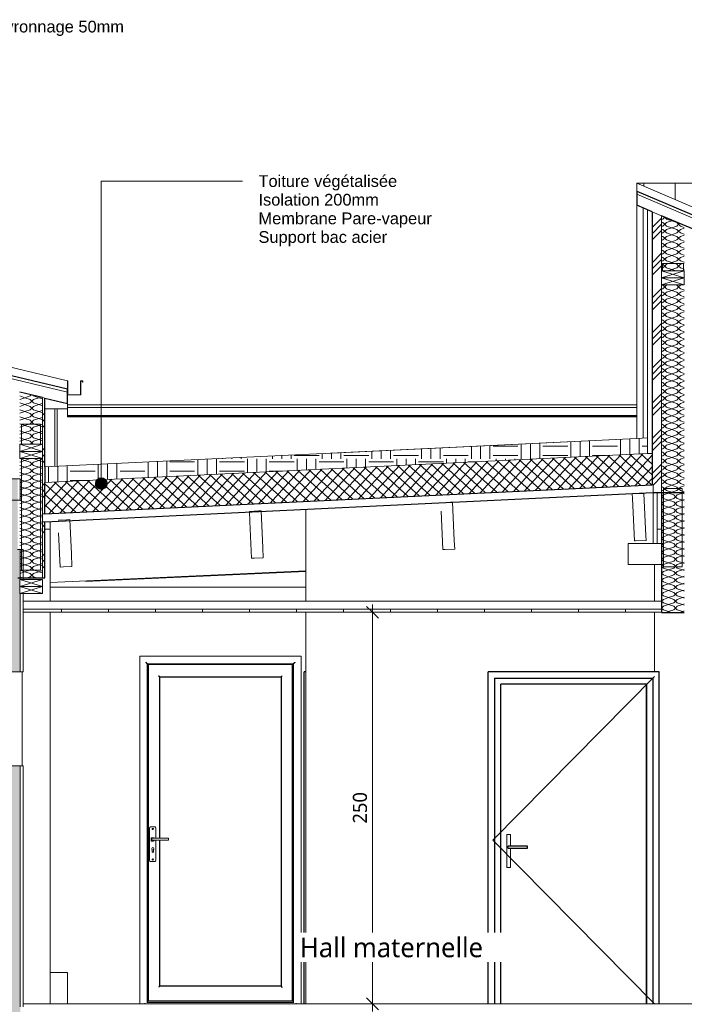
# Model space of a CAD drawing. Header units: millimetres. Extents: x -21851 to 219842, y -3161 to 6433.
# Tile 68 of 81: x 182238 to 186480, y -3 to 6284. Entities that reach past the tile are written whole.
import ezdxf

# ---------------------------------------------------------------- set-up
doc = ezdxf.new("R2010")
doc.units = ezdxf.units.MM
for name, color, linetype, lineweight in [('A-ANNO-DIMS', 211, 'Continuous', 9), ('A-ANNO-DIMS-50', 211, 'Continuous', 9), ('A-AREA-IDEN', 2, 'Continuous', 9), ('A-CLNG', 13, 'Continuous', 13), ('A-CLNG-FNSH', 13, 'Continuous', 13), ('A-CLNG-PATT', 13, 'Continuous', 13), ('A-COLS', 52, 'Continuous', 13), ('A-DETL-GENF', 92, 'Continuous', 13), ('A-DOOR', 31, 'Continuous', 25), ('A-DOOR-FRAM', 31, 'Continuous', 25), ('A-FLOR-FNSH', 192, 'Continuous', 13), ('A-ROOF', 132, 'Continuous', 13), ('A-ROOF-FNSH', 132, 'Continuous', 13), ('A-ROOF-OTLN', 132, 'Continuous', 13), ('A-ROOF-PATT', 132, 'Continuous', 13), ('A-WALL', 113, 'Continuous', 13), ('A-WALL-FNSH', 113, 'Continuous', 13), ('A-WALL-PATT', 111, 'Continuous', 13), ('G-ANNO-TEXT', 231, 'Continuous', 9), ('I-WALL', 2, 'Continuous', 13), ('S-BEAM', 12, 'Continuous', 13)]:
    doc.layers.add(name, color=color, linetype=linetype, lineweight=lineweight)
doc.styles.add('Arial', font='arial.ttf', dxfattribs={"height": 75})
doc.styles.add('Trebuchet MS', font='trebuc.ttf', dxfattribs={"height": 90})
doc.styles.add('Trebuchet MS_1', font='trebuc.ttf', dxfattribs={"height": 125})
doc.dimstyles.new('Cotes100e_Intérieur', dxfattribs={"dimscale": 304.8, "dimtxt": 92.785582, "dimasz": 0.246063, "dimexe": 0.164042, "dimexo": 0.0625, "dimgap": 0.032808, "dimtad": 1, "dimdec": 0, "dimlfac": 0.1, "dimzin": 0, "dimdsep": 46, "dimtxsty": 'Trebuchet MS', "dimblk1": 'OBLIQUE', "dimblk2": 'OBLIQUE', "dimsah": 1, "dimcen": 0.09, "dimdle": 0.164042, "dimazin": 0, "dimtfac": 1, "dimtdec": 4, "dimtix": 1, "dimtmove": 0, "dimatfit": 3, "dimfxl": 0.164042, "dimfxlon": 1, "dimtvp": 1, "dimtolj": 1, "dimtzin": 0, "dimarcsym": 2})
pattern_1 = [(45, (189704.48, 3183.11), (-112.2532, 112.2532), []), (45, (189744.16, 3183.11), (0, 224.5064), []), (45, (189664.79, 3183.11), (0, 224.5064), [])]

# ---------------------------------------------------------------- blocks, each defined once
blk = doc.blocks.new('Family - IfcBeam - CVT-251742-COUPE LL_50')
at = {"layer": 'S-BEAM', "color": 10, "lineweight": 18}
for p, q in [((1900.6, 2940), (1900.6, 2929.2)), ((2107.6, 2940), (1900.6, 2940)), ((1900.6, 2929.2), (1900.6, 2805)), ((2125.6, 2940), (2107.6, 2940)), ((2125.6, 2815.8), (2125.6, 2940)), ((1900.6, 2805), (1918.7, 2805)), ((1918.7, 2805), (2125.6, 2805)), ((2125.6, 2805), (2125.6, 2815.8))]:
    blk.add_line(p, q, dxfattribs=at)
blk = doc.blocks.new('Family - IfcBeam - CVT-251774-COUPE LL_50')
at = {"layer": 'S-BEAM', "color": 10, "lineweight": 18}
for p, q in [((-2065.6, 3351.5), (-2206.5, 3351.5)), ((-2206.5, 3351.5), (-2206.5, 3301)), ((-1981.5, 3351.5), (-2065.6, 3351.5)), ((-1981.5, 3266.9), (-1981.5, 3351.5)), ((-2206.5, 3301), (-2206.5, 3216.5)), ((-2206.5, 3216.5), (-2122.4, 3216.5)), ((-2206.5, 3216.5), (-2206.5, 3216.5)), ((-2122.4, 3216.5), (-1981.5, 3216.5)), ((-1981.5, 3216.5), (-1981.5, 3266.9))]:
    blk.add_line(p, q, dxfattribs=at)
blk = doc.blocks.new('Family - IfcBeam - POTEAU-251828-COUPE LL_50')
at = {"layer": 'S-BEAM', "color": 10, "lineweight": 18}
for p, q in [((-1788.5, 3080.1), (-1788.5, 2570)), ((-1788.5, 2500), (-1788.5, 0)), ((-1968.5, 2120), (-1968.5, 1520))]:
    blk.add_line(p, q, dxfattribs=at)
blk = doc.blocks.new('Family - IfcBeam - CVT-251872-COUPE LL_50')
at = {"layer": 'S-BEAM', "color": 10, "lineweight": 18}
blk.add_line((-1788.5, 2660), (-157.9, 2660), dxfattribs=at)
blk = doc.blocks.new('Family - IfcBeam - POUTRE-251914-COUPE LL_50')
at = {"layer": 'S-BEAM', "color": 10, "lineweight": 18}
for p, q in [((-1885.6, 3701.6), (-1971.5, 3701.6)), ((-1971.5, 3701.6), (-1971.5, 3572.8)), ((-1851.5, 3701.6), (-1885.6, 3701.6)), ((-1851.5, 3572.8), (-1851.5, 3701.6)), ((-1971.5, 3482.8), (-1971.5, 3436.9)), ((-1851.5, 3034.3), (-1851.5, 3482.8)), ((-1971.5, 3436.9), (-1971.5, 2769.6)), ((-1851.5, 2769.6), (-1851.5, 3034.3)), ((-1971.5, 2769.6), (-1937.4, 2769.6)), ((-1937.4, 2769.6), (-1851.5, 2769.6))]:
    blk.add_line(p, q, dxfattribs=at)
blk = doc.blocks.new('Family - IfcBeam - PANNE-251968-COUPE LL_50')
at = {"layer": 'S-BEAM', "color": 10, "lineweight": 18}
for p, q in [((765.5, 3202.6), (704.2, 3199.8)), ((706.7, 3145.2), (717.8, 2900.1)), ((779.1, 3203.2), (765.5, 3202.6)), ((790.2, 2958.1), (779.1, 3203.2)), ((792.7, 2903.5), (790.2, 2958.1)), ((717.8, 2900.1), (731.4, 2900.8)), ((731.4, 2900.8), (792.7, 2903.5))]:
    blk.add_line(p, q, dxfattribs=at)
blk = doc.blocks.new('Family - IfcBeam - CVT-252106-COUPE LL_50')
at = {"layer": 'S-BEAM', "color": 10, "lineweight": 18}
for p, q in [((2234.7, 4726.3), (2118.1, 4726.3)), ((2118.1, 4726.3), (2118.1, 4707.9)), ((2253.1, 4726.3), (2234.7, 4726.3)), ((2253.1, 4680), (2253.1, 4726.3)), ((2118.1, 4707.9), (2118.1, 4680))]:
    blk.add_line(p, q, dxfattribs=at)
blk = doc.blocks.new('Family - IfcBeam - PANNE-252216-COUPE LL_50')
at = {"layer": 'S-BEAM', "color": 10, "lineweight": 18}
for p, q in [((-458.6, 3147), (-517.5, 3144.3)), ((-517.5, 3144.3), (-514.6, 3080.2)), ((-442.6, 3147.7), (-458.6, 3147)), ((-431.8, 2912.1), (-442.6, 3147.7)), ((-514.6, 3080.2), (-503.9, 2844.6)), ((-428.9, 2848), (-431.8, 2912.1)), ((-503.9, 2844.6), (-487.8, 2845.3)), ((-487.8, 2845.3), (-428.9, 2848))]:
    blk.add_line(p, q, dxfattribs=at)
blk = doc.blocks.new('Family - IfcBeam - POUTRE-252350-COUPE LL_50')
at = {"layer": 'S-BEAM', "color": 10, "lineweight": 18}
for p, q in [((2212.9, 3290), (2125.6, 3290)), ((2125.6, 3290), (2125.6, 3153.5)), ((2245.6, 3290), (2212.9, 3290)), ((2245.6, 2926.5), (2245.6, 3290)), ((2125.6, 3153.5), (2125.6, 2790)), ((2245.6, 2790), (2245.6, 2926.5)), ((2125.6, 2790), (2158.4, 2790)), ((2158.4, 2790), (2245.6, 2790))]:
    blk.add_line(p, q, dxfattribs=at)
blk = doc.blocks.new('Family - IfcBeam - POUTRE-252474-COUPE LL_50')
at = {"layer": 'S-BEAM', "color": 10, "lineweight": 18}
blk.add_line((-1564.2, 2696.6), (-157.9, 2760.6), dxfattribs=at)
blk = doc.blocks.new('Family - IfcBeam - POUTRE-252524-COUPE LL_50')
at = {"layer": 'S-BEAM', "color": 10, "lineweight": 18}
for p, q in [((2059.1, 3261.4), (2085.6, 3262.6)), ((-157.9, 2764.2), (-1788.5, 2690.1))]:
    blk.add_line(p, q, dxfattribs=at)
blk = doc.blocks.new('Family - IfcBeam - PANNE-252540-COUPE LL_50')
at = {"layer": 'S-BEAM', "color": 10, "lineweight": 18}
for p, q in [((-1684.3, 3091.3), (-1739.1, 3088.8)), ((-1664.2, 3092.2), (-1684.3, 3091.3)), ((-1654.2, 2873), (-1664.2, 3092.2)), ((-1735.5, 3008.3), (-1725.5, 2789.1)), ((-1650.6, 2792.5), (-1654.2, 2873)), ((-1725.5, 2789.1), (-1705.4, 2790)), ((-1705.4, 2790), (-1650.6, 2792.5))]:
    blk.add_line(p, q, dxfattribs=at)
blk = doc.blocks.new('Family - IfcBeam - POTEAU-252584-COUPE LL_50')
at = {"layer": 'S-BEAM', "color": 10, "lineweight": 18}
blk.add_line((2085.6, 3265.9), (2085.6, 2940), dxfattribs=at)
blk = doc.blocks.new('Family - IfcBeam - PANNE-252640-COUPE LL_50')
at = {"layer": 'S-BEAM', "color": 10, "lineweight": 18}
for p, q in [((1993.5, 3258.4), (1925.8, 3255.4)), ((1925.8, 3255.4), (1927.1, 3226.6)), ((1927.1, 3226.6), (1939.4, 2955.7)), ((2000.7, 3258.8), (1993.5, 3258.4)), ((2013.1, 2987.8), (2000.7, 3258.8)), ((1939.4, 2955.7), (1946.6, 2956)), ((1946.6, 2956), (2014.4, 2959.1)), ((2014.4, 2959.1), (2013.1, 2987.8))]:
    blk.add_line(p, q, dxfattribs=at)
blk = doc.blocks.new('GROUPE SCOLAIRE ST JULIEN - PRO - Ind A_importrevit_ifc-4-COUPE LL_50')
at = {"layer": 'S-BEAM', "color": 10, "lineweight": 18}
for name in ['Family - IfcBeam - CVT-252106-COUPE LL_50', 'Family - IfcBeam - POUTRE-251914-COUPE LL_50', 'Family - IfcBeam - CVT-251774-COUPE LL_50', 'Family - IfcBeam - POUTRE-252350-COUPE LL_50', 'Family - IfcBeam - POUTRE-252524-COUPE LL_50', 'Family - IfcBeam - PANNE-252640-COUPE LL_50', 'Family - IfcBeam - POTEAU-252584-COUPE LL_50', 'Family - IfcBeam - PANNE-252216-COUPE LL_50', 'Family - IfcBeam - PANNE-251968-COUPE LL_50', 'Family - IfcBeam - PANNE-252540-COUPE LL_50', 'Family - IfcBeam - POTEAU-251828-COUPE LL_50', 'Family - IfcBeam - CVT-251742-COUPE LL_50', 'Family - IfcBeam - POUTRE-252474-COUPE LL_50', 'Family - IfcBeam - CVT-251872-COUPE LL_50']:
    blk.add_blockref(name, (0, 0), dxfattribs=at)
blk = doc.blocks.new('PINT_ plein-vitré - P90 plein-8389788-COUPE LL_50')
at = {"layer": 'A-DOOR', "color": 20}
for p, q in [((2097.1, 2120), (1007.1, 2120)), ((1007.1, 0), (1007.1, 2120)), ((1047.1, 2080), (1047.1, 0)), ((1047.1, 2080), (2057.1, 2080)), ((2057.1, 2080), (2057.1, 0)), ((2097.1, 0), (2097.1, 2120)), ((1087.1, 0), (1087.1, 2040)), ((2017.1, 2040), (1087.1, 2040)), ((2017.1, 2040), (2017.1, 0)), ((1134.1, 1006), (1134.1, 1006)), ((1257.1, 1006), (1134.1, 1006)), ((1131.1, 997), (1131.1, 1003)), ((1131.1, 997), (1131.1, 1003)), ((1134.1, 994), (1134.1, 994)), ((1134.1, 994), (1257.1, 994)), ((1257.1, 997), (1257.1, 1003))]:
    blk.add_line(p, q, dxfattribs=at)
at = {"layer": 'A-DOOR', "color": 30, "lineweight": 13}
for p, q in [((1037.1, 1045), (2067.1, 2090)), ((1149.1, 1080), (1125.1, 1080)), ((1125.1, 1080), (1125.1, 870)), ((1125.1, 1080), (1125.1, 1080)), ((1149.1, 1005.9), (1149.1, 1080)), ((1037.1, 1045), (2067.1, 0)), ((1149.1, 870), (1149.1, 994.1)), ((1125.1, 870), (1149.1, 870)), ((1125.1, 870), (1125.1, 870))]:
    blk.add_line(p, q, dxfattribs=at)
at = {"layer": 'A-DOOR', "color": 20}
for centre, ratio, start_param, end_param in [((1257.1, 1003), 0.00192, 4.712389, 6.283185), ((1134.1, 1003), 0.999998, 0.785398, 1.570796), ((1134.1, 997), 0.999998, 1.570796, 2.356194), ((1257.1, 997), 0.00192, 3.141593, 4.712389)]:
    blk.add_ellipse(centre, major_axis=(0, 3), ratio=ratio, start_param=start_param, end_param=end_param, dxfattribs=at)
for points, knots in [([(1131.1, 1003), (1131.1, 1003.3), (1131.2, 1003.7), (1131.4, 1004.2), (1131.5, 1004.5), (1131.7, 1004.8), (1131.9, 1005), (1132.1, 1005.2), (1132.3, 1005.4), (1132.6, 1005.6), (1132.8, 1005.7), (1133, 1005.8), (1133.5, 1005.9), (1133.9, 1006), (1134.1, 1006)], [0, 0, 0, 0, 0.166667, 0.25, 0.333333, 0.416667, 0.458333, 0.5, 0.583333, 0.666667, 0.708333, 0.75, 0.833333, 1, 1, 1, 1]), ([(1134.1, 994), (1133.9, 994), (1133.5, 994.1), (1133, 994.2), (1132.7, 994.4), (1132.5, 994.5), (1132.2, 994.7), (1132.1, 994.8), (1131.9, 995), (1131.7, 995.2), (1131.5, 995.5), (1131.4, 995.8), (1131.2, 996.3), (1131.1, 996.7), (1131.1, 997)], [0, 0, 0, 0, 0.166667, 0.25, 0.333333, 0.375, 0.416667, 0.5, 0.541667, 0.583333, 0.666667, 0.75, 0.833333, 1, 1, 1, 1])]:
    blk.add_open_spline(points, degree=3, knots=knots, dxfattribs=at)
at = {"layer": 'A-DOOR-FRAM', "color": 20}
blk.add_line((2017.1, 0), (2017.1, 2040), dxfattribs=at)
blk = doc.blocks.new('PINT_ plein-vitré - P90 plein-8388952-COUPE LL_50')
at = {"layer": 'A-DOOR', "color": 20}
for p in [(-167.9, 0), (-157.9, 2120)]:
    blk.add_line(p, (-167.9, 2120), dxfattribs=at)
blk = doc.blocks.new('Porte d_entrée simple - Panneau vitré - 90cm x 205cm-8487251-COUPE LL_50')
at = {"layer": 'A-DOOR', "color": 20}
for p, q in [((-242, 2166), (-1163.9, 2166)), ((-1163.9, 2166), (-1163.9, 21.8)), ((-242, 21.8), (-242, 2166)), ((-1089.9, 1057), (-1089.9, 2087)), ((-1089.9, 2087), (-315.9, 2087)), ((-315.9, 2087), (-315.9, 113)), ((-1089.9, 113), (-1089.9, 1044.2)), ((-315.9, 113), (-1089.9, 113)), ((-1163.9, 19.9), (-1167.9, 19.9)), ((-1163.9, 21.8), (-1163.9, 19.8)), ((-1163.9, 19.8), (-242, 19.8)), ((-242, 21.8), (-242, 19.8)), ((-237.9, 19.9), (-242, 19.9))]:
    blk.add_line(p, q, dxfattribs=at)
at = {"layer": 'A-DOOR', "color": 30, "lineweight": 13}
for p, q in [((-1154.9, 1124.2), (-1154.9, 914.2)), ((-1119.9, 1129.2), (-1149.9, 1129.2)), ((-1114.9, 1057.2), (-1114.9, 1124.2)), ((-1144.5, 1041.5), (-1144.5, 1058.6)), ((-1142.5, 1060.6), (-1129.5, 1060.6)), ((-1129.5, 1039.5), (-1142.5, 1039.5)), ((-1141.6, 1046), (-1141.6, 1055.3)), ((-1034.9, 1057.3), (-1139.6, 1057.3)), ((-1139.6, 1044), (-1034.9, 1044)), ((-1114.9, 914.2), (-1114.9, 1044.1)), ((-1034.9, 1055.3), (-1034.9, 1057.3)), ((-1034.9, 1055.3), (-1034.9, 1046)), ((-1034.9, 1044), (-1034.9, 1046)), ((-1139.1, 970.8), (-1139.1, 984.8)), ((-1130.8, 984.8), (-1130.8, 970.8)), ((-1149.9, 909.2), (-1119.9, 909.2)), ((-1185.9, 5), (-1185.9, 1.3)), ((-1185.9, 0), (-1185.9, 1.3)), ((-1167.9, 16.5), (-237.9, 16.5)), ((-1167.9, 7.3), (-237.9, 7.3)), ((-219.9, 1.3), (-219.9, 5)), ((-219.9, 1.3), (-219.9, 0))]:
    blk.add_line(p, q, dxfattribs=at)
for centre, radius, start, end in [((-1149.9, 1124.2), 5, 90, 180), ((-1149.9, 1124.2), 5, 90, 135), ((-1134.9, 1116.3), 3.95, 0, 180), ((-1134.9, 1116.3), 3.95, 180, 0), ((-1119.9, 1124.2), 5, 360, 90), ((-1119.9, 1124.2), 5, 45, 90), ((-1142.5, 1058.6), 2, 90, 180), ((-1142.5, 1041.5), 2, 180, 270), ((-1129.5, 1055.6), 5, 19.70824, 90), ((-1129.5, 1044.5), 5, 270, 354.17619), ((-1134.9, 990.5), 7.05, 90, 234.05746), ((-1135.4, 970.8), 3.74, 180, 276.20136), ((-1134.9, 990.5), 7.05, 305.94254, 90), ((-1134.5, 970.8), 3.74, 263.79864, 0), ((-1149.9, 914.2), 5, 180, 270), ((-1149.9, 914.2), 5, 225, 270), ((-1134.9, 921.3), 3.95, 0, 180), ((-1134.9, 921.3), 3.95, 180, 0), ((-1119.9, 914.2), 5, 270, 360), ((-1119.9, 914.2), 5, 270, 315)]:
    blk.add_arc(centre, radius, start, end, dxfattribs=at)
at = {"layer": 'A-DOOR', "color": 20}
for points, knots in [([(-1089.9, 2087), (-1089.9, 2087), (-1090.1, 2087.1), (-1090.5, 2087.5), (-1090.9, 2087.9), (-1091.3, 2088.3), (-1091.7, 2088.7), (-1092.1, 2089.1), (-1092.7, 2089.7), (-1093.3, 2090.4), (-1093.8, 2090.9), (-1094.4, 2091.5), (-1095.4, 2092.5), (-1096.3, 2093.4), (-1096.9, 2094)], [0, 0, 0, 0, 0.166667, 0.25, 0.333333, 0.416667, 0.458333, 0.5, 0.583333, 0.666667, 0.708333, 0.75, 0.833333, 1, 1, 1, 1]), ([(-308.9, 2094), (-309.6, 2093.4), (-310.5, 2092.5), (-311.6, 2091.3), (-312.3, 2090.6), (-312.8, 2090.1), (-313.3, 2089.6), (-313.8, 2089.2), (-314.2, 2088.7), (-314.6, 2088.3), (-315, 2087.9), (-315.4, 2087.5), (-315.8, 2087.1), (-315.9, 2087), (-315.9, 2087)], [-1, -1, -1, -1, -0.833333, -0.75, -0.666667, -0.625, -0.583333, -0.5, -0.458333, -0.416667, -0.333333, -0.25, -0.166667, 0, 0, 0, 0]), ([(-1089.9, 113), (-1090, 113), (-1090.1, 112.9), (-1090.5, 112.5), (-1090.9, 112.1), (-1091.3, 111.7), (-1091.7, 111.3), (-1092.1, 110.8), (-1092.7, 110.3), (-1093.3, 109.6), (-1093.8, 109.1), (-1094.4, 108.5), (-1095.4, 107.5), (-1096.3, 106.6), (-1096.9, 106)], [0, 0, 0, 0, 0.166667, 0.25, 0.333333, 0.416667, 0.458333, 0.5, 0.583333, 0.666667, 0.708333, 0.75, 0.833333, 1, 1, 1, 1]), ([(-315.9, 113), (-315.9, 113), (-315.8, 112.9), (-315.4, 112.5), (-315, 112.1), (-314.6, 111.7), (-314.2, 111.3), (-313.8, 110.9), (-313.2, 110.3), (-312.6, 109.6), (-312, 109.1), (-311.5, 108.5), (-310.5, 107.5), (-309.6, 106.6), (-308.9, 106)], [0, 0, 0, 0, 0.166667, 0.25, 0.333333, 0.416667, 0.458333, 0.5, 0.583333, 0.666667, 0.708333, 0.75, 0.833333, 1, 1, 1, 1])]:
    blk.add_open_spline(points, degree=3, knots=knots, dxfattribs=at)
at = {"layer": 'A-DOOR', "color": 30, "lineweight": 13}
for points, knots in [([(-1141.6, 1055.3), (-1141.6, 1055.5), (-1141.6, 1055.7), (-1141.5, 1056.1), (-1141.3, 1056.3), (-1141.2, 1056.5), (-1141, 1056.7), (-1140.8, 1056.9), (-1140.6, 1057), (-1140.5, 1057.1), (-1140.3, 1057.2), (-1140, 1057.3), (-1139.8, 1057.3), (-1139.6, 1057.3)], [0, 0, 0, 0, 0.166667, 0.25, 0.333333, 0.416667, 0.5, 0.583333, 0.666667, 0.708333, 0.75, 0.833333, 1, 1, 1, 1]), ([(-1139.6, 1044), (-1139.8, 1044), (-1140, 1044), (-1140.4, 1044.1), (-1140.6, 1044.2), (-1140.7, 1044.3), (-1140.9, 1044.4), (-1141, 1044.6), (-1141.2, 1044.8), (-1141.3, 1045), (-1141.5, 1045.2), (-1141.6, 1045.5), (-1141.6, 1045.8), (-1141.6, 1046)], [0, 0, 0, 0, 0.166667, 0.25, 0.333333, 0.375, 0.416667, 0.5, 0.583333, 0.666667, 0.75, 0.833333, 1, 1, 1, 1])]:
    blk.add_open_spline(points, degree=3, knots=knots, dxfattribs=at)
at = {"layer": 'A-DOOR-FRAM', "color": 20}
for p, q in [((-1167.9, 5.4), (-1167.9, 2170)), ((-1167.9, 2170), (-237.9, 2170)), ((-237.9, 2170), (-237.9, 5.4))]:
    blk.add_line(p, q, dxfattribs=at)
for points, knots in [([(-1167.9, 2170), (-1168, 2170), (-1168.1, 2170.2), (-1168.8, 2170.8), (-1169.4, 2171.4), (-1170.1, 2172.1), (-1170.7, 2172.7), (-1171.3, 2173.4), (-1172.1, 2174.1), (-1172.8, 2174.9), (-1173.6, 2175.7), (-1174.7, 2176.8), (-1176.6, 2178.6), (-1178, 2180), (-1178.9, 2181)], [-1, -1, -1, -1, -0.833333, -0.75, -0.666667, -0.583333, -0.541667, -0.5, -0.416667, -0.375, -0.333333, -0.25, -0.166667, 0, 0, 0, 0]), ([(-226.9, 2181), (-227.9, 2180), (-229.3, 2178.6), (-231.2, 2176.8), (-232.2, 2175.7), (-233.1, 2174.9), (-233.8, 2174.1), (-234.6, 2173.4), (-235.2, 2172.7), (-235.8, 2172.1), (-236.5, 2171.4), (-237.1, 2170.8), (-237.8, 2170.2), (-237.9, 2170), (-237.9, 2170)], [0, 0, 0, 0, 0.166667, 0.25, 0.333333, 0.375, 0.416667, 0.5, 0.541667, 0.583333, 0.666667, 0.75, 0.833333, 1, 1, 1, 1])]:
    blk.add_open_spline(points, degree=3, knots=knots, dxfattribs=at)
blk = doc.blocks.new('STR_RECTANGLE - Croix 45x145-8086014-COUPE LL_50')
at = {"layer": 'A-DETL-GENF'}
for p, q in [((-11686, 245), (-11686, 200)), ((-11686, 245), (-11686, 200)), ((-11541, 200), (-11686, 245)), ((-11686, 200), (-11541, 245)), ((-11686, 200), (-11541, 200)), ((-11686, 200), (-11541, 200)), ((-11541, 200), (-11541, 245)), ((-11541, 200), (-11541, 245))]:
    blk.add_line(p, q, dxfattribs=at)
blk = doc.blocks.new('STR_RECTANGLE - Croix 45x145-V50-COUPE LL_50')
at = {"layer": 'A-DETL-GENF'}
for p, q in [((-11541, 290), (-11686, 290)), ((-11686, 290), (-11686, 245)), ((-11686, 290), (-11686, 245)), ((-11541, 290), (-11686, 290)), ((-11541, 245), (-11686, 290)), ((-11686, 245), (-11541, 290)), ((-11541, 245), (-11541, 290)), ((-11541, 245), (-11541, 290)), ((-11686, 245), (-11541, 245)), ((-11686, 245), (-11541, 245))]:
    blk.add_line(p, q, dxfattribs=at)
blk = doc.blocks.new('DIMBLOCK36-COUPE LL_50')
at = {"layer": 'A-ANNO-DIMS-50'}
for p, q in [((184489.7, 2500), (184452.2, 2537.5)), ((184489.7, 2550), (184489.7, -50)), ((184489.7, 2500), (184439.7, 2500)), ((184489.7, 2500), (184527.2, 2462.5)), ((184489.7, 2500), (184539.7, 2500)), ((184489.7, 0), (184439.7, 0)), ((184489.7, 0), (184452.2, 37.5)), ((184489.7, 0), (184527.2, -37.5)), ((184489.7, 0), (184539.7, 0))]:
    blk.add_line(p, q, dxfattribs=at)
at = {"layer": 'A-ANNO-DIMS-50', "color": 0, "insert": (184364.5, 1150.9), "char_height": 90, "width": 237.783, "attachment_point": 1, "rotation": 90, "line_spacing_factor": 1.048425, "style": 'Trebuchet MS'}
blk.add_mtext('250', dxfattribs=at)
blk = doc.blocks.new('_Oblique')
at = {"color": 0, "linetype": 'ByBlock', "lineweight": -2}
blk.add_line((-0.5, -0.5), (0.5, 0.5), dxfattribs=at)

msp = doc.modelspace()

# ---------------------------------------------------------------- hatches: boundary and pattern name
at = {"layer": 'A-CLNG-PATT'}
h = msp.add_hatch(dxfattribs=at)
h.set_pattern_fill('FP_116', color=30, style=0, pattern_type=2)
h.set_pattern_definition([(90, (189704.48, 3183.1), (-300, 2e-14), [])])
h.paths.add_polyline_path([(186199.9, 2500), (186335.1, 2500), (186335.1, 2520), (182259.4, 2520), (182259.4, 2500), (185821.9, 2500)])
at = {"layer": 'A-ROOF-PATT'}
h = msp.add_hatch(dxfattribs=at)
h.set_pattern_fill('FP_83', color=30, style=0, pattern_type=2)
h.set_pattern_definition([(90, (184221.93, -2101.1), (-200, 1e-14), [])])
h.paths.add_polyline_path([(202506.4, 4127), (205110.5, 5240), (186177.1, 5240), (188780.5, 4127), (202454.1, 4127)])
h = msp.add_hatch(dxfattribs=at)
h.set_pattern_fill('FP_111', color=30, style=0, pattern_type=2)
h.set_pattern_definition([(0, (189704.48, 3183.11), (158.75, 158.75), [158.75, -158.75]), (0, (189704.48, 3242.64), (158.75, 158.75), [158.75, -158.75]), (0, (189704.48, 3302.18), (158.75, 158.75), [158.75, -158.75]), (90, (189724.32, 3322.02), (-158.75, 158.75), [158.75, -158.75]), (90, (189783.85, 3322.02), (-158.75, 158.75), [158.75, -158.75]), (90, (189843.38, 3322.02), (-158.75, 158.75), [158.75, -158.75])])
h.paths.add_polyline_path([(182397.9, 3328.7), (186246.1, 3513.5), (186246.1, 3613.6), (182397.9, 3428.8), (182397.9, 3374.6)])
h = msp.add_hatch(dxfattribs=at)
h.set_pattern_fill('FP_59', color=30, angle=-135, style=0, pattern_type=2)
h.set_pattern_definition([(227.75, (184332.754, 3521.714), (37.0109, -33.6183), []), (317.75, (184332.754, 3521.714), (33.6183, 37.0109), [])])
h.paths.add_polyline_path([(182397.9, 3128.4), (186275.1, 3314.7), (186275.1, 3514.9), (182397.9, 3328.7), (182397.9, 3215.2)])
h = msp.add_hatch(dxfattribs=at)
h.set_pattern_fill('FP_113', color=30, style=0, pattern_type=2)
h.set_pattern_definition([(90, (189704.476, 3315.16), (-50, 3e-15), [])])
h.paths.add_polyline_path([(186281.1, 3261.4), (186307.5, 3262.6), (186307.5, 3264.9), (186281.1, 3264.9), (186281.1, 3262.3)])
at = {"layer": 'A-WALL-PATT'}
h = msp.add_hatch(dxfattribs=at)
h.set_pattern_fill('FP_102', color=30, style=0, pattern_type=2)
h.set_pattern_definition(pattern_1)
h.paths.add_polyline_path([(186294.4, 3265.9), (186335.1, 3265.9), (186335.1, 5032.5), (186275.1, 5058.1), (186275.1, 3314.7), (186281.1, 3315), (186281.1, 3265.9)])
h = msp.add_hatch(dxfattribs=at)
h.set_pattern_fill('FP_100', color=30, angle=-135, style=0, pattern_type=2)
h.set_pattern_definition([(315, (186177.07, 4355.15), (177.8, -88.8996), [15.715, -110.008]), (315, (186254.855, 4321.814), (177.8, -88.8996), [15.715, -110.008]), (315, (186177.07, 4310.7), (177.8, -88.8996), [15.715, -110.008]), (315, (186254.855, 4277.364), (177.8, -88.8996), [15.715, -110.008]), (341.565, (186188.18, 4344.04), (355.5996, -88.89985), [35.141, -245.986]), (341.565, (186221.518, 4332.927), (355.5996, -88.89985), [35.141, -245.986]), (341.565, (186188.18, 4299.59), (355.5996, -88.89985), [35.141, -245.986]), (341.565, (186221.518, 4288.477), (355.5996, -88.89985), [35.141, -245.986]), (45, (186254.856, 4344.04), (-177.8, -88.8996), [15.715, -110.008]), (45, (186177.07, 4310.7), (-177.8, -88.8996), [15.715, -110.008]), (45, (186254.856, 4299.59), (-177.8, -88.8996), [15.715, -110.008]), (45, (186177.07, 4266.25), (-177.8, -88.8996), [15.715, -110.008]), (18.435, (186221.518, 4332.927), (-355.5996, -88.89985), [35.141, -245.986]), (18.435, (186188.18, 4321.814), (-355.5996, -88.89985), [35.141, -245.986]), (18.435, (186221.518, 4288.477), (-355.5996, -88.89985), [35.141, -245.986]), (18.435, (186188.18, 4277.364), (-355.5996, -88.89985), [35.141, -245.986])])
h.paths.add_polyline_path([(186388.9, 3265.9), (186480.1, 3265.9), (186480.1, 4590), (186335.1, 4590), (186335.1, 3265.9)])
h.paths.add_polyline_path([(186480.1, 4680), (186480.1, 4970.5), (186335.1, 5032.5), (186335.1, 4680)])
h = msp.add_hatch(dxfattribs=at)
h.set_pattern_fill('FP_66', color=30, angle=-135, style=0, pattern_type=2)
h.set_pattern_definition([(315, (182225.94, 3314.585), (177.8, -88.8996), [15.715, -110.008]), (315, (182303.73, 3281.25), (177.8, -88.8996), [15.715, -110.008]), (315, (182225.94, 3270.135), (177.8, -88.8996), [15.715, -110.008]), (315, (182303.73, 3236.8), (177.8, -88.8996), [15.715, -110.008]), (341.565, (182237.052, 3303.473), (355.5996, -88.8998), [35.141, -245.986]), (341.565, (182270.39, 3292.36), (355.5996, -88.8998), [35.141, -245.986]), (341.565, (182237.052, 3259.023), (355.5996, -88.8998), [35.141, -245.986]), (341.565, (182270.39, 3247.91), (355.5996, -88.8998), [35.141, -245.986]), (45, (182303.727, 3303.47), (-177.8, -88.8996), [15.715, -110.008]), (45, (182225.94, 3270.135), (-177.8, -88.8996), [15.715, -110.008]), (45, (182303.727, 3259.02), (-177.8, -88.8996), [15.715, -110.008]), (45, (182225.94, 3225.685), (-177.8, -88.8996), [15.715, -110.008]), (18.435, (182270.39, 3292.36), (-355.5996, -88.8998), [35.141, -245.986]), (18.435, (182237.053, 3281.248), (-355.5996, -88.8998), [35.141, -245.986]), (18.435, (182270.39, 3247.91), (-355.5996, -88.8998), [35.141, -245.986]), (18.435, (182237.052, 3236.798), (-355.5996, -88.8998), [35.141, -245.986])])
h.paths.add_polyline_path([(182237.9, 2719.6), (182382.9, 2719.6), (182382.9, 3482.8), (182237.9, 3482.8), (182237.9, 2737.1)])
h.paths.add_polyline_path([(182382.9, 3572.8), (182382.9, 3871.9), (182237.9, 3906.7), (182237.9, 3572.8)])
h = msp.add_hatch(dxfattribs=at)
h.set_pattern_fill('FP_102', color=30, style=0, pattern_type=2)
h.set_pattern_definition(pattern_1)
h.paths.add_polyline_path([(182382.9, 2719.6), (182397.9, 2719.6), (182397.9, 3078.4), (182384.4, 3077.7), (182384.4, 3127.8), (182397.9, 3128.4), (182397.9, 3868.3), (182382.9, 3871.9), (182382.9, 2737.1)])
h = msp.add_hatch(dxfattribs=at)
h.set_pattern_fill('FP_42', color=30, style=0, pattern_type=2)
h.set_pattern_definition([(90, (182161.44, 0), (-150, 9e-15), [])])
h.paths.add_polyline_path([(182397.9, 3428.8), (182477.9, 3432.6), (182477.9, 3800), (182397.9, 3800), (182397.9, 3534)])
h = msp.add_hatch(dxfattribs=at)
h.set_pattern_fill('FP_106', color=30, angle=225, style=0, pattern_type=2)
h.set_pattern_definition([(135, (182259.44, 1450), (-177.7999, 88.8996), [15.715, -110.008]), (135, (182181.65, 1483.34), (-177.7999, 88.8996), [15.715, -110.008]), (135, (182259.44, 1494.45), (-177.7999, 88.8996), [15.715, -110.008]), (135, (182181.65, 1527.79), (-177.7999, 88.8996), [15.715, -110.008]), (161.565, (182248.327, 1461.112), (-355.59962, 88.89985), [35.141, -245.986]), (161.565, (182214.99, 1472.225), (-355.59962, 88.89985), [35.141, -245.986]), (161.565, (182248.327, 1505.563), (-355.59962, 88.89985), [35.141, -245.986]), (161.565, (182214.99, 1516.675), (-355.59962, 88.89985), [35.141, -245.986]), (225, (182181.65, 1461.11), (177.7999, 88.8996), [15.715, -110.008]), (225, (182259.44, 1494.45), (177.7999, 88.8996), [15.715, -110.008]), (225, (182181.65, 1505.56), (177.7999, 88.8996), [15.715, -110.008]), (225, (182259.44, 1538.9), (177.7999, 88.8996), [15.715, -110.008]), (198.435, (182214.99, 1472.225), (355.59962, 88.89985), [35.141, -245.986]), (198.435, (182248.328, 1483.337), (355.59962, 88.89985), [35.141, -245.986]), (198.435, (182214.99, 1516.675), (355.59962, 88.89985), [35.141, -245.986]), (198.435, (182248.328, 1527.788), (355.59962, 88.89985), [35.141, -245.986])])
h.paths.add_polyline_path([(182241.4, -175), (182241.4, 1520), (182179.4, 1520), (182179.4, -175), (182230.8, -175)])
h.paths.add_polyline_path([(182230.8, 2120), (182241.4, 2120), (182241.4, 2620), (182237.9, 2620), (182237.9, 2710), (182241.4, 2710), (182241.4, 2900), (182224.4, 2900), (182224.4, 3351.5), (182179.4, 3351.5), (182179.4, 2120)])
h = msp.add_hatch(dxfattribs=at)
h.set_pattern_fill('FP_90', color=30, angle=-135, style=0, pattern_type=2)
h.set_pattern_definition([(315, (186335.07, 2882.48), (177.8, -88.9), [15.715, -110.008]), (315, (186412.856, 2849.145), (177.8, -88.9), [15.715, -110.008]), (315, (186335.07, 2838.03), (177.8, -88.9), [15.715, -110.008]), (315, (186412.856, 2804.695), (177.8, -88.9), [15.715, -110.008]), (341.565, (186346.18, 2871.37), (355.5996, -88.8998), [35.141, -245.986]), (341.565, (186379.518, 2860.258), (355.5996, -88.8998), [35.141, -245.986]), (341.565, (186346.18, 2826.92), (355.5996, -88.8998), [35.141, -245.986]), (341.565, (186379.518, 2815.808), (355.5996, -88.8998), [35.141, -245.986]), (45, (186412.856, 2871.37), (-177.8, -88.9), [15.715, -110.008]), (45, (186335.07, 2838.03), (-177.8, -88.9), [15.715, -110.008]), (45, (186412.856, 2826.92), (-177.8, -88.9), [15.715, -110.008]), (45, (186335.07, 2793.58), (-177.8, -88.8996), [15.715, -110.008]), (18.435, (186379.518, 2860.258), (-355.5996, -88.8998), [35.141, -245.986]), (18.435, (186346.18, 2849.145), (-355.5996, -88.8998), [35.141, -245.986]), (18.435, (186379.518, 2815.808), (-355.5996, -88.8998), [35.141, -245.986]), (18.435, (186346.18, 2804.695), (-355.5996, -88.8998), [35.141, -245.986])])
h.paths.add_polyline_path([(186335.1, 2499.1), (186480.1, 2499.1), (186480.1, 3265.9), (186335.1, 3265.9), (186335.1, 2500)])
at = {"layer": 'G-ANNO-TEXT'}
h = msp.add_hatch(color=7, dxfattribs=at)
edge = h.paths.add_edge_path()
edge.add_arc((182758.8, 3322), 37.5, 0, 360)

# ---------------------------------------------------------------- linework, layer by layer
at = {"layer": 'A-CLNG', "color": 30}
for p, q in [((186335.1, 2570), (182259.4, 2570)), ((186335.1, 2520), (182259.4, 2520))]:
    msp.add_line(p, q, dxfattribs=at)
at = {"layer": 'A-CLNG-FNSH', "color": 30}
msp.add_line((182259.4, 2500), (186335.1, 2500), dxfattribs=at)
at = {"layer": 'A-COLS', "color": 30}
for p, q in [((182433.4, 3030), (182397.9, 3030)), ((182433.4, 3030), (182433.4, 2570)), ((186307.6, 2940), (186307.6, 3030)), ((186335.1, 3030), (186307.6, 3030)), ((182433.4, 2500), (182433.4, 0)), ((182253.4, 1520), (182253.4, 2120))]:
    msp.add_line(p, q, dxfattribs=at)
at = {"layer": 'A-FLOR-FNSH', "color": 30}
msp.add_line((196542.4, 0), (182259.4, 0), dxfattribs=at)
at = {"layer": 'A-ROOF', "color": 30}
for p, q in [((186177.1, 5240), (205110.5, 5240)), ((186177.1, 5170), (188780.5, 4057)), ((177386, 5143.5), (182542.4, 3905.6)), ((184188.5, 3514.8), (186177.1, 3610.4)), ((186246.1, 3613.6), (186177.1, 3610.3)), ((182397.9, 3328.7), (186246.1, 3513.5)), ((186281.1, 3315), (186275.1, 3314.7)), ((186281.1, 3265.9), (186281.1, 3315)), ((186307.5, 3264.9), (186281.1, 3264.9)), ((182397.9, 3128.4), (182384.4, 3127.8)), ((182384.4, 3127.8), (182384.4, 3077.7)), ((182384.4, 3077.7), (182397.9, 3078.4))]:
    msp.add_line(p, q, dxfattribs=at)
at = {"layer": 'A-ROOF', "color": 20, "lineweight": 25}
for p, q in [((177386, 5164.1), (182542.4, 3926.2)), ((186177.1, 5190), (186177.1, 5100)), ((186177.1, 5190), (188780.5, 4077)), ((182542.4, 3833.6), (182542.4, 3926.2)), ((182397.9, 3868.3), (182542.4, 3833.6)), ((182397.9, 3428.8), (182397.9, 3328.7)), ((182397.9, 3128.4), (186275.1, 3314.7)), ((182397.9, 3078.4), (186281.1, 3264.9)), ((186281.1, 3264.9), (186281.1, 3265.9))]:
    msp.add_line(p, q, dxfattribs=at)
at = {"layer": 'A-ROOF-FNSH', "color": 30}
for p, q in [((186177.1, 5240), (186177.1, 5190)), ((188780.5, 4127), (186177.1, 5240)), ((182542.4, 3977.6), (177386, 5215.5)), ((182542.4, 3926.2), (182542.4, 3977.6)), ((186177.1, 3610.3), (182397.9, 3428.8))]:
    msp.add_line(p, q, dxfattribs=at)
at = {"layer": 'A-ROOF-OTLN', "color": 30}
for p, q in [((182544.4, 3977.6), (182542.4, 3977.6)), ((182544.4, 3889.6), (182544.4, 3977.6)), ((182640.9, 3977.6), (182625.4, 3977.6)), ((182625.4, 3977.6), (182625.4, 3889.6)), ((182627.4, 3887.6), (182627.4, 3975.6)), ((182627.4, 3975.6), (182638.9, 3975.6)), ((182638.9, 3975.6), (182638.9, 3970.4)), ((182638.9, 3970.4), (182640.9, 3970.4)), ((182640.9, 3970.4), (182640.9, 3977.6)), ((182542.4, 3887.6), (182627.4, 3887.6)), ((182625.4, 3889.6), (182544.4, 3889.6))]:
    msp.add_line(p, q, dxfattribs=at)
at = {"layer": 'A-WALL', "color": 20, "lineweight": 25}
for p, q in [((186275.1, 5058.1), (186177.1, 5100)), ((186275.1, 5058.1), (186275.1, 3314.7)), ((186558.1, 4937.1), (186335.1, 5032.5)), ((182382.9, 3871.9), (182237.9, 3906.7)), ((182397.9, 3428.8), (182397.9, 3868.3)), ((182397.9, 3128.4), (182397.9, 3328.7)), ((186281.1, 3265.9), (186480.1, 3265.9)), ((186335.1, 3265.9), (186335.1, 2499.1)), ((182397.9, 2719.6), (182397.9, 3078.4)), ((182225.9, 2719.6), (182397.9, 2719.6)), ((186335.1, 2499.1), (186480.1, 2499.1))]:
    msp.add_line(p, q, dxfattribs=at)
at = {"layer": 'A-WALL', "color": 30}
for p, q in [((186217.1, 5082.9), (186217.1, 3612.2)), ((186246.1, 5070.5), (186246.1, 3513.5)), ((186335.1, 5032.5), (186275.1, 5058.1)), ((186335.1, 5032.5), (186335.1, 4680)), ((186335.1, 4590), (186335.1, 3265.9)), ((182397.9, 3868.3), (182382.9, 3871.9)), ((182382.9, 3572.8), (182382.9, 3871.9)), ((182397.9, 3800), (182542.4, 3800)), ((182477.9, 3800), (182477.9, 3432.6)), ((182542.4, 3747.9), (182542.4, 3833.6)), ((182542.4, 3824.9), (186177.1, 3824.9)), ((182542.4, 3806.9), (186177.1, 3806.9)), ((182542.4, 3755.8), (186177.1, 3755.8)), ((182542.4, 3749.3), (186177.1, 3749.3)), ((182542.4, 3747.9), (186177.1, 3747.9)), ((182382.9, 2719.6), (182382.9, 3482.8)), ((186246.1, 3513.5), (186275.1, 3514.9)), ((182241.4, 2900), (182224.4, 2900)), ((182241.4, 2900), (182241.4, 2710)), ((182241.4, 2620), (182241.4, 2120)), ((183004, 0), (183004, 2220)), ((183004, 2220), (184034, 2220)), ((184034, 2220), (184034, 0)), ((182179.4, 2120), (182241.4, 2120)), ((182241.4, 1520), (182179.4, 1520)), ((182241.4, 1520), (182241.4, 0)), ((182542.4, 200), (182433.4, 200)), ((182542.4, 200), (182542.4, 0)), ((182241.4, -19.9), (182241.4, 0)), ((182259.4, -19.9), (182259.4, 0))]:
    msp.add_line(p, q, dxfattribs=at)
at = {"layer": 'A-WALL-FNSH', "color": 30}
for p, q in [((186177.1, 5100), (186177.1, 3610.3)), ((182259.4, 2900), (182241.4, 2900)), ((182259.4, 2710), (182259.4, 2900)), ((182259.4, 2120), (182259.4, 2620)), ((182241.4, 2120), (182259.4, 2120)), ((182259.4, 1520), (182241.4, 1520)), ((182259.4, 0), (182259.4, 1520))]:
    msp.add_line(p, q, dxfattribs=at)
at = {"layer": 'G-ANNO-TEXT', "color": 50}
for p, q in [((182758.8, 5253.7), (183660.4, 5253.7)), ((182758.8, 3322), (182758.8, 5253.7))]:
    msp.add_line(p, q, dxfattribs=at)
msp.add_circle((182758.8, 3322), 37.5, dxfattribs=at)
at = {"layer": 'I-WALL', "color": 30}
for p, q in [((186281.1, 2940), (186281.1, 3264.9)), ((184064, 3158.4), (184064, 2570)), ((186289, 2570), (186289, 2805)), ((184064, 2500), (184064, 0)), ((186289, 2120), (186289, 2500))]:
    msp.add_line(p, q, dxfattribs=at)

# ---------------------------------------------------------------- block references
at = {"color": 50, "lineweight": 5}
msp.add_blockref('GROUPE SCOLAIRE ST JULIEN - PRO - Ind A_importrevit_ifc-4-COUPE LL_50', (184221.9, 0), dxfattribs=at)
at = {"layer": 'A-DETL-GENF'}
for name, p in [('STR_RECTANGLE - Croix 45x145-V50-COUPE LL_50', (198021, 4390)), ('STR_RECTANGLE - Croix 45x145-8086014-COUPE LL_50', (198021, 4390)), ('STR_RECTANGLE - Croix 45x145-V50-COUPE LL_50', (193923.9, 3282.8)), ('STR_RECTANGLE - Croix 45x145-8086014-COUPE LL_50', (193923.9, 3282.8)), ('STR_RECTANGLE - Croix 45x145-V50-COUPE LL_50', (193923.9, 2420)), ('STR_RECTANGLE - Croix 45x145-8086014-COUPE LL_50', (193923.9, 2420))]:
    msp.add_blockref(name, p, dxfattribs=at)
at = {"layer": 'A-DOOR', "color": 30, "lineweight": 13}
for name in ['Porte d_entrée simple - Panneau vitré - 90cm x 205cm-8487251-COUPE LL_50', 'PINT_ plein-vitré - P90 plein-8389788-COUPE LL_50']:
    msp.add_blockref(name, (184221.9, 0), dxfattribs=at)
at = {"layer": 'A-DOOR', "color": 20}
msp.add_blockref('PINT_ plein-vitré - P90 plein-8388952-COUPE LL_50', (184221.9, 0), dxfattribs=at)

# ---------------------------------------------------------------- texts
at = {"layer": 'G-ANNO-TEXT', "color": 7, "char_height": 75, "attachment_point": 1, "style": 'Arial'}
for s, insert, width in [('Contre-chevronnage sur chevronnage 50mm', (180818.9, 6277.7), 2525.316), ('Toiture végétalisée ', (183762, 5291.2), 1090.295), ('Isolation 200mm', (183762, 5172.1), 937.974), ('Membrane Pare-vapeur', (183762, 5053), 1330.801), ('Support bac acier', (183762, 4934), 986.076)]:
    msp.add_mtext(s, dxfattribs=dict(at, insert=insert, width=width))

# ---------------------------------------------------------------- dimensions: what is measured, and where the dimension line sits
at = {"layer": 'A-ANNO-DIMS'}
dim = msp.add_linear_dim(base=(184489.7, 0), p1=(184539.7, 2500), p2=(184539.7, 0), angle=90, dimstyle='Cotes100e_Intérieur', override={"dimpost": '<>', "dimfxl": 2500}, dxfattribs=at)
dim.commit()
dim.dimension.update_dxf_attribs({"geometry": 'DIMBLOCK36-COUPE LL_50', "text_midpoint": (184433.9, 1250)})

# ---------------------------------------------------------------- next in the draw order: texts
at = {"layer": 'A-AREA-IDEN', "insert": (184027, 422.3), "char_height": 125, "width": 1495.147, "attachment_point": 1, "style": 'Trebuchet MS_1', "bg_fill": 3, "box_fill_scale": 1.25, "bg_fill_color": 256, "bg_fill_true_color": 13158600, "bg_fill_transparency": 0}
msp.add_mtext('Hall maternelle', dxfattribs=at)

doc.saveas('drawing.dxf')
